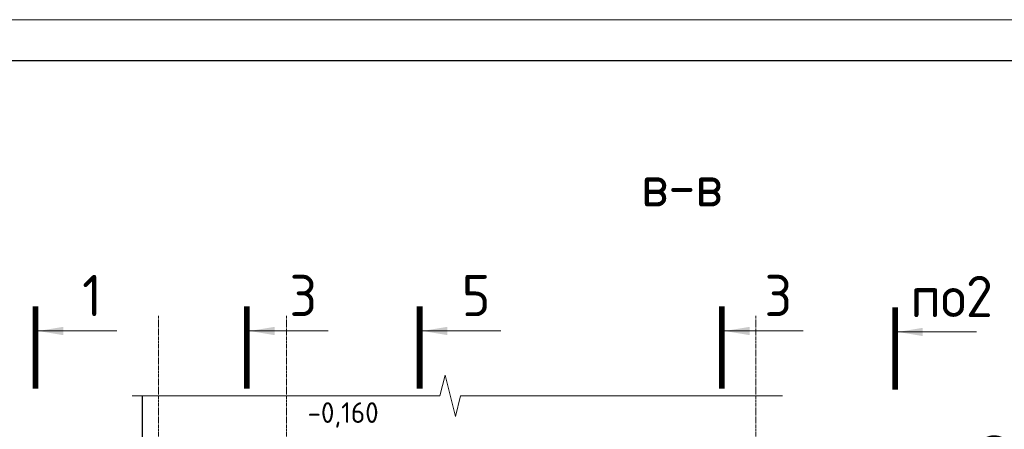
# Model space of a CAD drawing. Header units: millimetres. Extents: x 349531 to 1063351, y -131924 to 96186.
# Tile 100 of 228: x 541886 to 553837, y -22743 to -17777. Entities that reach past the tile are written whole.
import ezdxf

# ---------------------------------------------------------------- set-up
doc = ezdxf.new("R2010")
doc.units = ezdxf.units.MM
doc.linetypes.add('______5', pattern=[1100, 800, -100, 100, -100])
doc.linetypes.add('осевая', pattern=[50.8, 31.75, -6.35, 6.35, -6.35])
for name, color, linetype, lineweight in [('AF_Stena', 90, 'Continuous', 18), ('Оси', 40, '______5', 18), ('размер', 1, 'Continuous', 25), ('РАЗМЕРЫ', 1, 'Continuous', 9), ('ТОНКИЕ', 7, 'Continuous', 9), ('Узлы', 7, 'Continuous', 0)]:
    doc.layers.add(name, color=color, linetype=linetype, lineweight=lineweight)
doc.layers.add('ТОЛСТЫЕ_ОСНОВНЫЕ', color=6, linetype='Continuous')
doc.styles.add('GOST-2.304_Type-B', font='GOST_Common.ttf')
doc.dimstyles.new('СПДС', dxfattribs={"dimscale": 100, "dimtxt": 2.5, "dimasz": 2.5, "dimexe": 1.25, "dimexo": 0, "dimtad": 1, "dimdec": 0, "dimtxsty": 'GOST-2.304_Type-B', "dimblk": 'ARCHTICK', "dimcen": 2.5, "dimdle": 2, "dimadec": 0, "dimazin": 2, "dimtfac": 0.75, "dimtdec": 0, "dimtmove": 1, "dimatfit": 3, "dimfxl": 1, "dimtolj": 1, "dimarcsym": 1})

# ---------------------------------------------------------------- blocks, each defined once
blk = doc.blocks.new('*U1397')
at = {"layer": 'ТОЛСТЫЕ_ОСНОВНЫЕ', "color": 6}
blk.add_lwpolyline([(20, 5), (1256, 5), (1256, 589), (20, 589)], close=True, dxfattribs=at)
at = {"layer": 'ТОНКИЕ'}
blk.add_lwpolyline([(0, 0), (1261, 0), (1261, 594), (0, 594)], close=True, dxfattribs=at)
blk = doc.blocks.new('_ArchTick')
at = {"color": 0, "linetype": 'ByBlock', "const_width": 0.15}
blk.add_lwpolyline([(-0.5, -0.5), (0.5, 0.5)], dxfattribs=at)
blk = doc.blocks.new('*D1219')
at = {"layer": 'DEFPOINTS', "color": 0, "transparency": 16777216}
for p in [(553776, -23606), (554579, -23606), (554579, -24006)]:
    blk.add_point(p, dxfattribs=at)
at = {"layer": 'РАЗМЕРЫ', "color": 0, "lineweight": -2, "transparency": 16777216}
for p, q in [((553776, -24206), (553776, -23406)), ((554579, -23606), (553651, -23606)), ((554579, -24006), (553651, -24006))]:
    blk.add_line(p, q, dxfattribs=at)
at = {"layer": 'РАЗМЕРЫ', "color": 0, "lineweight": -2, "transparency": 16777216, "xscale": 250, "yscale": 250, "zscale": 250}
for p, rotation in [((553776, -23606), 90), ((553776, -24006), 270)]:
    blk.add_blockref('_ArchTick', p, dxfattribs=dict(at, rotation=rotation))
at = {"layer": 'РАЗМЕРЫ', "color": 0, "transparency": 16777216, "insert": (553714, -23052), "char_height": 250, "attachment_point": 5, "rotation": 90, "style": 'GOST-2.304_Type-B'}
blk.add_mtext('\\A1;400', dxfattribs=at)

msp = doc.modelspace()

# ---------------------------------------------------------------- linework, layer by layer
at = {"layer": 'AF_Stena', "lineweight": 20}
for points in [[(547050.1, -22086.5), (546987.6, -22336.5)], [(547175.1, -22586.5), (547050.1, -22086.5)], [(546932.6, -22336.5), (543251.5, -22336.5)], [(546987.6, -22336.5), (546932.6, -22336.5)], [(547237.6, -22336.5), (547175.1, -22586.5)], [(547292.6, -22336.5), (547237.6, -22336.5)], [(547292.6, -22336.5), (551143.6, -22336.5)]]:
    msp.add_lwpolyline(points, dxfattribs=at)
at = {"layer": 'Оси', "color": 16, "linetype": 'осевая', "lineweight": 0, "transparency": 33554687}
for p, q in [((543573, -21368.6), (543573, -30453.4)), ((545123, -21368.6), (545123, -30453.4)), ((550823, -21368.6), (550823, -30453.4))]:
    msp.add_line(p, q, dxfattribs=at)
at = {"layer": 'размер'}
msp.add_line((543373, -22336.5), (543373, -23756), dxfattribs=at)
at = {"layer": 'Узлы', "color": 1, "linetype": 'Continuous', "lineweight": 0}
for p, q in [((542114.3, -21551.5, 200), (543064.3, -21551.5, 200)), ((544678.8, -21551.5, 200), (545628.8, -21551.5, 200)), ((546776.5, -21551.5, 200), (547726.5, -21551.5, 200)), ((550444.2, -21551.5, 200), (551394.2, -21551.5, 200)), ((552547.6, -21563.1, 200), (553497.6, -21563.1, 200))]:
    msp.add_line(p, q, dxfattribs=at)
at = {"layer": 'Узлы', "color": 1, "linetype": 'Continuous', "lineweight": 0, "const_width": 70, "elevation": 200}
for points in [[(542079.3, -21251.5), (542079.3, -22251.5)], [(544643.8, -21251.5), (544643.8, -22251.5)], [(546741.5, -21251.5), (546741.5, -22251.5)], [(550409.2, -21251.5), (550409.2, -22251.5)], [(552512.6, -21263.1), (552512.6, -22263.1)]]:
    msp.add_lwpolyline(points, dxfattribs=at)
at = {"layer": 'Узлы', "color": 1, "linetype": 'Continuous', "lineweight": 0}
for points in [[(542114.3, -21551.5, 200), (542414.8, -21601.7, 200), (542414.8, -21501.2, 200)], [(544678.8, -21551.5, 200), (544979.3, -21601.7, 200), (544979.3, -21501.2, 200)], [(546776.5, -21551.5, 200), (547076.9, -21601.7, 200), (547076.9, -21501.2, 200)], [(550444.2, -21551.5, 200), (550744.6, -21601.7, 200), (550744.6, -21501.2, 200)], [(552547.6, -21563.1, 200), (552848, -21613.3, 200), (552848, -21512.8, 200)]]:
    msp.add_solid(points, dxfattribs=at)

# ---------------------------------------------------------------- block references
at = {"xscale": 100, "yscale": 100, "zscale": 100}
msp.add_blockref('*U1397', (518847.3, -77177.1, 3100), dxfattribs=at)

# ---------------------------------------------------------------- texts
at = {"style": 'GOST-2.304_Type-B'}
msp.add_text('-0,160', height=250, dxfattribs=at).set_placement((545380.5, -22666))
at = {"layer": 'РАЗМЕРЫ', "insert": (549923.1, -19789.9), "char_height": 500, "attachment_point": 5, "style": 'GOST-2.304_Type-B'}
msp.add_mtext_dynamic_manual_height_columns('в-в', width=3941.213, gutter_width=625, heights=[0], dxfattribs=at)
at = {"layer": 'Узлы', "color": 1, "linetype": 'Continuous', "lineweight": 0, "char_height": 500, "attachment_point": 5, "style": 'GOST-2.304_Type-B'}
for s, insert in [('1', (542764.3, -21121.5, 200)), ('3', (545328.8, -21121.5, 200)), ('5', (547426.5, -21121.5, 200)), ('3', (551094.2, -21121.5, 200)), ('по2', (553197.6, -21133.1, 200))]:
    msp.add_mtext_dynamic_manual_height_columns(s, width=723.88, gutter_width=25, heights=[0], dxfattribs=dict(at, insert=insert))

# ---------------------------------------------------------------- dimensions: what is measured, and where the dimension line sits
at = {"layer": 'РАЗМЕРЫ', "color": 1}
dim = msp.add_linear_dim(base=(553775.9, -23606), p1=(554579.1, -24006), p2=(554579.1, -23606), angle=90, dimstyle='СПДС', dxfattribs=at)
dim.commit()
dim.dimension.update_dxf_attribs({"geometry": '*D1219', "text_midpoint": (553901.5, -23051.6), "dimtype": 160})

doc.saveas('drawing.dxf')
